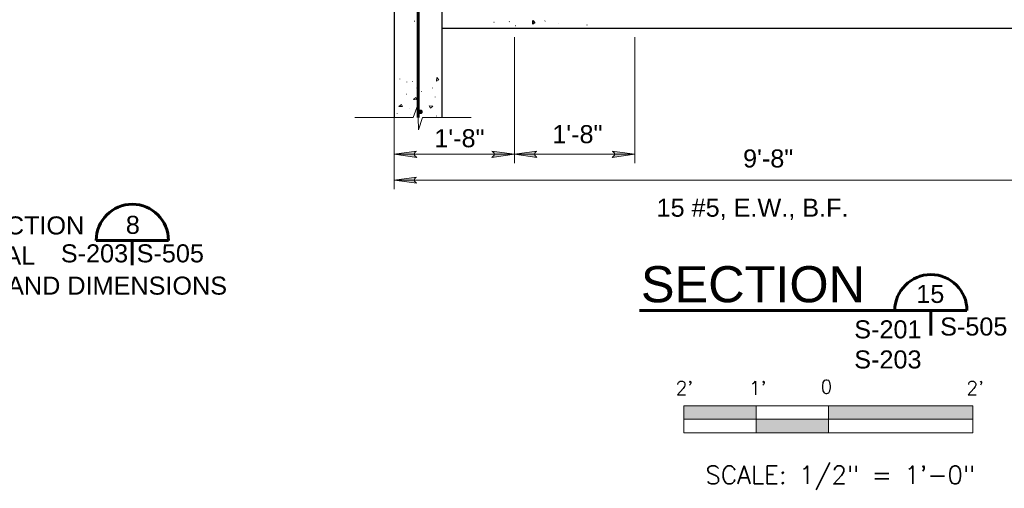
# Model space of a CAD drawing. Extents: x -483 to 1104, y 459 to 738.
# Tile 10 of 12: x 855 to 1019, y 510 to 588. Entities that reach past the tile are written whole.
import ezdxf
from ezdxf.enums import TextEntityAlignment as Align

# ---------------------------------------------------------------- set-up
doc = ezdxf.new("R2010")
doc.units = 0
doc.header["$MEASUREMENT"] = 0
for name, color, linetype, lineweight in [('Level 15', 7, 'Continuous', 18), ('Level 20', 7, 'Continuous', 18), ('Level 21', 7, 'Continuous', 18), ('Level 40', 7, 'Continuous', 18), ('Level 45', 7, 'Continuous', 18), ('Level 47', 7, 'Continuous', 18), ('Level 48', 7, 'Continuous', 18), ('Level 50', 7, 'Continuous', 18), ('Level 53', 7, 'Continuous', 18)]:
    doc.layers.add(name, color=color, linetype=linetype, lineweight=lineweight)
doc.styles.add('NOTES', font='romans.shx')

# ---------------------------------------------------------------- blocks, each defined once
blk = doc.blocks.new('LARROW_9')
at = {"linetype": 'ByBlock', "lineweight": -2}
blk.add_hatch(color=0, dxfattribs=at).paths.add_polyline_path([(-4.92, -0.71), (-4.77, -0.59), (-4.55, -0.38), (-4.44, -0.19), (-4.42, 0), (-4.46, 0.21), (-4.57, 0.41), (-4.79, 0.61), (-4.93, 0.71), (0, 0)])
at = {"color": 0, "linetype": 'ByBlock', "lineweight": -2, "flags": 128}
blk.add_lwpolyline([(0, 0), (-4.93, 0.71), (-4.79, 0.61), (-4.57, 0.41), (-4.57, 0.41), (-4.46, 0.21), (-4.42, 0), (-4.44, -0.19), (-4.55, -0.38), (-4.77, -0.59), (-4.92, -0.71)], close=True, dxfattribs=at)
blk = doc.blocks.new('REBAR_3')
at = {"layer": 'Level 45', "linetype": 'Continuous', "lineweight": 25}
h = blk.add_hatch(color=31, dxfattribs=at)
edge = h.paths.add_edge_path()
edge.add_arc((0, 0), 0.375, 0, 360)
blk = doc.blocks.new('S0012B_1')
for p, q in [((1, 0.002), (-1, 0.002)), ((-1, -0.1855), (-1, 0.002)), ((-0.5, -0.1855), (-0.5, 0)), ((0, -0.1855), (0, 0)), ((1, 0.002), (1, -0.1855)), ((1, -0.0917), (-1, -0.0917)), ((1, -0.1855), (-1, -0.1855))]:
    blk.add_line(p, q)
at = {"extrusion": (0, 0, -1)}
for points in [[(1, 0.002), (1, -0.0917), (0.5, 0), (0.5, -0.0917)], [(0, 0), (0, -0.0917), (-1, 0.002), (-1, -0.0917)], [(0.5, -0.0917), (0.5, -0.1855), (0, -0.0917), (0, -0.1855)]]:
    blk.add_solid(points, dxfattribs=at)
at = {"lineweight": 18, "style": 'NOTES'}
for s, height, p in [("2'", 0.09375, (-0.9975, 0.1246)), ("1'", 0.09375, (-0.489, 0.1246)), ('0', 0.0938, (-0.0136, 0.1335)), ("2'", 0.09375, (1.0164, 0.1246))]:
    blk.add_text(s, height=height, dxfattribs=at).set_placement(p, align=Align.MIDDLE_CENTER)
at = {"lineweight": 25, "style": 'NOTES'}
blk.add_text('SCALE: 1/2" = 1\'-0"', height=0.125, dxfattribs=at).set_placement((0.0831, -0.4767), align=Align.MIDDLE_CENTER)
blk = doc.blocks.new('*U56')
at = {"layer": 'Level 15', "color": 7, "linetype": 'Continuous', "lineweight": 25}
for p, q in [((-62.76, -8.03, 0), (-62.76, -38.03, 0)), ((-62.76, -8.03, 0), (-62.76, -38.03, 0)), ((-54.76, -32.03, 0), (53.24, -32.03, 0))]:
    blk.add_line(p, q, dxfattribs=at)
at = {"layer": 'Level 15', "color": 253, "linetype": 'Continuous', "lineweight": 25}
for p, q in [((-62.76, -8.03, 0), (-62.76, -46.83, 0)), ((-54.76, -46.83, 0), (-54.76, -8.03, 0))]:
    blk.add_line(p, q, dxfattribs=at)
at = {"layer": 'Level 15', "color": 253, "linetype": 'Continuous', "lineweight": 18}
blk.add_line((-59.39, -30.91, 0), (-59.38, -30.79, 0), dxfattribs=at)
at = {"layer": 'Level 21', "color": 33, "linetype": 'Continuous', "lineweight": 18}
for p, q in [((-59.59, -46.83, 0), (-69.28, -46.83, 0)), ((-49.93, -46.83, 0), (-58.06, -46.83, 0))]:
    blk.add_line(p, q, dxfattribs=at)
at = {"layer": 'Level 21', "color": 33, "linetype": 'Continuous', "lineweight": 18, "elevation": 0, "flags": 128}
blk.add_lwpolyline([(-59.59, -46.83), (-58.82, -44.77), (-58.7, -48.89), (-58.06, -46.83)], dxfattribs=at)
at = {"layer": 'Level 45', "color": 31, "linetype": 'Continuous', "lineweight": 60}
blk.add_line((-58.76, -9.53, 0), (-58.76, -46.83, 0), dxfattribs=at)
at = {"layer": 'Level 47', "color": 30, "linetype": 'Continuous', "lineweight": 60}
for p, q in [((-21.98, -78.94, 0), (32.45, -78.94, 0)), ((26.45, -78.94, 0), (26.45, -83.07, 0))]:
    blk.add_line(p, q, dxfattribs=at)
blk.add_arc((26.46, -78.95, 0), 6, 0, 180, dxfattribs=at)
at = {"layer": 'Level 50', "color": 1, "linetype": 'Continuous', "lineweight": 18}
for p, q in [((-42.76, -33.53, 0), (-42.76, -54.46, 0)), ((-22.76, -33.53, 0), (-22.76, -54.46, 0)), ((-62.76, -39.53, 0), (-62.76, -58.77, 0)), ((-62.76, -39.53, 0), (-62.76, -54.46, 0)), ((-62.76, -52.96, 0), (-42.76, -52.96, 0)), ((-42.76, -52.96, 0), (-22.76, -52.96, 0)), ((-62.76, -57.27, 0), (53.24, -57.27, 0))]:
    blk.add_line(p, q, dxfattribs=at)
at = {"layer": 'Level 53', "color": 2, "linetype": 'Continuous', "lineweight": 25}
for p, q in [((-46.12, -31.04, 0), (-46.17, -31.05, 0)), ((-43.61, -30.92, 0), (-43.66, -30.93, 0)), ((-37.64, -30.81, 0), (-37.69, -30.82, 0)), ((-42.53, -31.62, 0), (-42.58, -31.63, 0)), ((-35.47, -31.15, 0), (-35.52, -31.16, 0)), ((-30.67, -31.49, 0), (-30.72, -31.51, 0))]:
    blk.add_line(p, q, dxfattribs=at)
at = {"layer": 'Level 53', "color": 33, "linetype": 'Continuous', "lineweight": 18}
for p, q in [((-61.82, -40.43, 0), (-61.81, -40.48, 0)), ((-59.69, -40.89, 0), (-59.68, -40.94, 0)), ((-60.67, -40.94, 0), (-60.65, -40.99, 0)), ((-58.98, -41.92, 0), (-58.96, -41.97, 0)), ((-58.23, -42.49, 0), (-58.22, -42.54, 0)), ((-56.4, -41.92, 0), (-56.39, -41.97, 0)), ((-60.68, -42.95, 0), (-60.67, -42.99, 0)), ((-55.94, -43.4, 0), (-55.93, -43.45, 0)), ((-60.16, -45.28, 0), (-60.15, -45.32, 0)), ((-58.57, -45.69, 0), (-58.56, -45.73, 0)), ((-62.28, -46.14, 0), (-62.27, -46.19, 0)), ((-60.1, -46.39, 0), (-60.08, -46.43, 0)), ((-55.71, -46.6, 0), (-55.7, -46.65, 0))]:
    blk.add_line(p, q, dxfattribs=at)
at = {"layer": 'Level 53', "color": 2, "linetype": 'Continuous', "lineweight": 25}
blk.add_3dface([(-39.69, -30.73, 0), (-39.35, -31.13, 0), (-39.73, -31.34, 0)], dxfattribs=at)
at = {"layer": 'Level 53', "color": 33, "linetype": 'Continuous', "lineweight": 18}
for points in [[(-55.68, -40.2, 0), (-55.34, -40.6, 0), (-55.72, -40.81, 0)], [(-59.53, -43.85, 0), (-59.13, -43.51, 0), (-58.91, -43.89, 0)], [(-61.96, -45.01, 0), (-61.56, -44.67, 0), (-61.35, -45.05, 0)], [(-56.32, -44.95, 0), (-56.72, -45.29, 0), (-56.93, -44.91, 0)]]:
    blk.add_3dface(points, dxfattribs=at)
at = {"layer": 'Level 45', "color": 31, "linetype": 'Continuous', "lineweight": 25, "rotation": 90}
blk.add_blockref('REBAR_3', (-58.37, -45.91, 0), dxfattribs=at)
at = {"layer": 'Level 45', "color": 4, "linetype": 'Continuous', "lineweight": 60, "xscale": 24, "yscale": 24, "zscale": 24}
blk.add_blockref('S0012B_1', (9.42, -94.81, 0), dxfattribs=at)
at = {"layer": 'Level 50', "color": 1, "linetype": 'Continuous', "lineweight": 18, "xscale": 0.7598681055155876, "yscale": 0.7352493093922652, "zscale": 0.03175, "rotation": 180}
for p in [(-62.76, -52.96, 0), (-42.76, -52.96, 0), (-62.76, -57.27, 0)]:
    blk.add_blockref('LARROW_9', p, dxfattribs=at)
at = {"layer": 'Level 50', "color": 1, "linetype": 'Continuous', "lineweight": 18, "xscale": 0.7598681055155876, "yscale": 0.7352493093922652, "zscale": 0.03175}
for p in [(-42.76, -52.96, 0), (-22.76, -52.96, 0)]:
    blk.add_blockref('LARROW_9', p, dxfattribs=at)
at = {"layer": 'Level 47', "color": 30, "linetype": 'Continuous', "lineweight": 60, "insert": (-21.74, -71.56, 0), "char_height": 6, "attachment_point": 1, "line_spacing_factor": 1.815259, "style": 'NOTES'}
blk.add_mtext('\\fArial|b0|i0|c0|p39;SECTION', dxfattribs=at)
at = {"layer": 'Level 47', "color": 30, "linetype": 'Continuous', "lineweight": 35, "char_height": 3, "attachment_point": 1, "line_spacing_factor": 0.731627, "style": 'NOTES'}
for s, insert in [('\\fArial|b0|i0|c0|p39;15', (24.03, -74.67, 0)), ('\\fArial|b0|i0|c0|p39;S-505', (28, -80.09, 0))]:
    blk.add_mtext(s, dxfattribs=dict(at, insert=insert))
at = {"layer": 'Level 47', "color": 30, "linetype": 'Continuous', "lineweight": 35, "insert": (13.72, -80.56, 0), "char_height": 3, "attachment_point": 1, "style": 'NOTES'}
blk.add_mtext('\\fArial|b0|i0|c0|p39;S-201\\PS-203', dxfattribs=at)
at = {"layer": 'Level 50', "color": 1, "linetype": 'Continuous', "lineweight": 25, "char_height": 3, "attachment_point": 1, "style": 'NOTES'}
for s, insert, line_spacing_factor in [('\\fArial|b0|i0|c0|p39;1\'-8"', (-56.08, -48.8, 0), 0.731627), ('\\fArial|b0|i0|c0|p39;1\'-8"', (-36.47, -48.12, 0), 0.731627), ('\\fArial|b0|i0|c0|p39;9\'-8"', (-4.76, -52.16, 0), 0.731627), ('\\fArial|b0|i0|c0|p39;15 #5, E.W., B.F.', (-19.14, -60.34, 0), 0.728704)]:
    blk.add_mtext(s, dxfattribs=dict(at, insert=insert, line_spacing_factor=line_spacing_factor))

msp = doc.modelspace()

# ---------------------------------------------------------------- linework, layer by layer
at = {"layer": 'Level 40', "color": 2, "linetype": 'Continuous', "lineweight": 60}
msp.add_line((874.08, 551.37), (874.08, 547.24), dxfattribs=at)
msp.add_arc((874.09, 551.36), 6, 0, 180, dxfattribs=at)
at = {"layer": 'Level 47', "color": 30, "linetype": 'Continuous', "lineweight": 60}
msp.add_line((880.09, 551.36), (868.09, 551.36), dxfattribs=at)

# ---------------------------------------------------------------- block references
at = {"layer": 'Level 20', "color": 3, "linetype": 'Continuous', "lineweight": 25}
msp.add_blockref('*U56', (980.37, 618.63, 0), dxfattribs=at)

# ---------------------------------------------------------------- texts
at = {"layer": 'Level 40', "color": 2, "linetype": 'Continuous', "lineweight": 35, "char_height": 3, "attachment_point": 1, "style": 'NOTES'}
for s, insert, line_spacing_factor in [('\\fArial|b0|i0|c0|p39;8', (873.01, 555.44), 0.728704), ('\\fArial|b0|i0|c0|p39;S-203', (862.21, 550.7), 0.734566), ('\\fArial|b0|i0|c0|p39;S-505', (874.81, 550.7), 0.73163)]:
    msp.add_mtext(s, dxfattribs=dict(at, insert=insert, line_spacing_factor=line_spacing_factor))
at = {"layer": 'Level 48', "color": 1, "linetype": 'Continuous', "lineweight": 25, "insert": (822.79, 555.34), "char_height": 3, "attachment_point": 1, "style": 'NOTES'}
msp.add_mtext('\\fArial|b0|i0|c0|p39;NOTE:  SEE SECTION\\PFOR ADDITIONAL\\PINFORMATION AND DIMENSIONS', dxfattribs=at)

doc.saveas('drawing.dxf')
